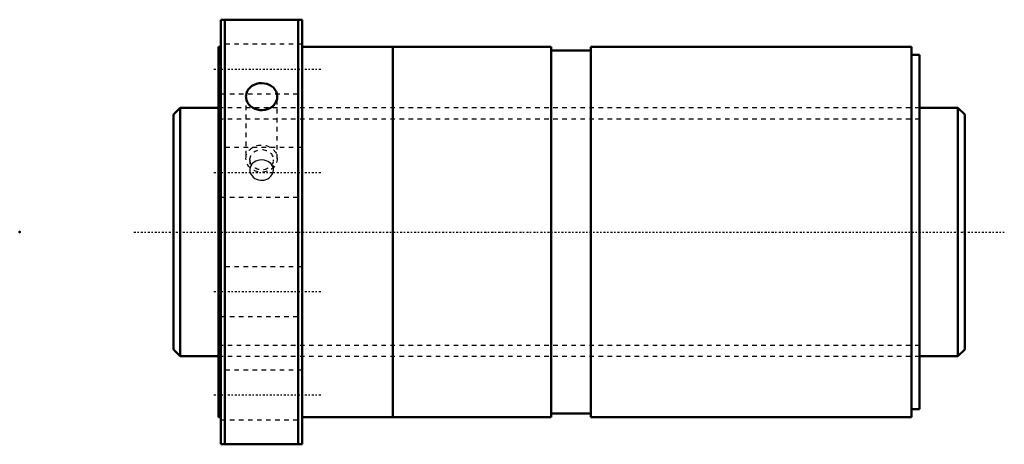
# Model space of a CAD drawing. Header units: millimetres. Extents: x -44 to 174, y -47 to 47.
import ezdxf

# ---------------------------------------------------------------- set-up
doc = ezdxf.new("R2010")
doc.units = ezdxf.units.MM
doc.linetypes.add('Center', pattern=[1.5, 0.45, -0.5, 0.05, -0.5])
doc.linetypes.add('Dashed', pattern=[2, 1, -1])
for name, color, linetype, lineweight in [('2d ConnectionPoints', 7, 'Continuous', 50), ('AM_0', 7, 'Continuous', 50), ('AM_5', 3, 'Continuous', 25), ('AM_7', 7, 'Center', 25), ('AM_9', 6, 'Dashed', 25)]:
    doc.layers.add(name, color=color, linetype=linetype, lineweight=lineweight)

# ---------------------------------------------------------------- blocks, each defined once
blk = doc.blocks.new('1_SDAN5516VAX_4_nut_0_in_SDAN5516VAX_4G0_175LC0_0G000__4')
at = {"layer": 'AM_0'}
for p, q in [((0.5, 47), (18.5, 47)), ((0.5, 47), (0.5, -47)), ((1.4, 47), (1.4, -47)), ((17.6, 47), (17.6, -47)), ((18.5, 47), (18.5, -47)), ((0, 41), (0, -41)), ((0.5, 41), (0, 41)), ((38.5, 41), (18.5, 41)), ((38.5, 41), (38.5, -41)), ((38.53, 40), (38.5, 40)), ((38.53, 41), (38.53, -41)), ((73.5, 41), (38.53, 41)), ((73.5, 41), (73.5, -41)), ((82.3, 40.18), (73.5, 40.18)), ((82.3, 41), (82.3, -41)), ((153.2, 41), (82.3, 41)), ((153.2, 41), (153.2, -41)), ((155, 39.2), (153.2, 39.2)), ((155, 39.2), (155, -39.2)), ((0, -41), (0.5, -41)), ((18.5, -41), (38.5, -41)), ((38.5, -40), (38.53, -40)), ((38.53, -41), (73.5, -41)), ((73.5, -40.18), (82.3, -40.18)), ((82.3, -41), (153.2, -41)), ((153.2, -39.2), (155, -39.2)), ((18.5, -47), (0.5, -47))]:
    blk.add_line(p, q, dxfattribs=at)
for points in [[(6.04, 30), (6.05, 30.18), (6.13, 30.68), (6.31, 31.15), (6.58, 31.59), (6.94, 31.99), (7.36, 32.32), (7.85, 32.59), (8.38, 32.79), (8.95, 32.91), (9.53, 32.95), (10.11, 32.9), (10.67, 32.77), (11.2, 32.57), (11.68, 32.3), (12.1, 31.95), (12.45, 31.56), (12.71, 31.11), (12.88, 30.63), (12.96, 30)], [(12.96, 30), (12.91, 29.5), (12.76, 29), (12.53, 28.54), (12.2, 28.11), (11.8, 27.74), (11.34, 27.43), (10.82, 27.19), (10.26, 27.03), (9.68, 26.96), (9.1, 26.98), (8.53, 27.08), (7.99, 27.27), (7.49, 27.53), (7.05, 27.86), (6.67, 28.26), (6.38, 28.7), (6.17, 29.18), (6.06, 29.68), (6.04, 30)]]:
    blk.add_lwpolyline(points, dxfattribs=at)
at = {"layer": 'AM_7'}
for p, q in [((-1.08, 36.06), (22.68, 36.06)), ((-1.08, 13.2), (22.68, 13.2)), ((-1.08, -13.2), (22.68, -13.2)), ((-1.08, -36.06), (22.68, -36.06))]:
    blk.add_line(p, q, dxfattribs=at)
at = {"layer": 'AM_9'}
for p, q in [((18.5, 41.56), (0.5, 41.56)), ((0.5, 30.56), (18.5, 30.56)), ((6.04, 30), (6.04, 16.25)), ((12.96, 16.25), (12.96, 30)), ((155, 27.5), (0, 27.5)), ((18.5, 18.7), (0.5, 18.7)), ((6.9, 16), (6.9, 13.75)), ((12.1, 13.75), (12.1, 16)), ((0.5, 7.7), (18.5, 7.7)), ((18.5, -7.7), (0.5, -7.7)), ((0.5, -18.7), (18.5, -18.7)), ((0, -27.5), (155, -27.5)), ((18.5, -30.56), (0.5, -30.56)), ((0.5, -41.56), (18.5, -41.56))]:
    blk.add_line(p, q, dxfattribs=at)
for points in [[(9.5, 15.94), (9.07, 15.91), (8.64, 15.82), (8.25, 15.68), (7.88, 15.47), (7.57, 15.23), (7.3, 14.93), (7.27, 14.89)], [(11.74, 14.87), (11.53, 15.13), (11.23, 15.4), (10.88, 15.62), (10.49, 15.78), (10.07, 15.89), (9.5, 15.94)], [(7.27, 14.89), (7.1, 14.61), (6.96, 14.25), (6.9, 13.88), (6.9, 13.75)], [(6.9, 13.75), (6.92, 13.49), (7, 13.12), (7.16, 12.76), (7.38, 12.43), (7.66, 12.13), (7.99, 11.87), (8.38, 11.67), (8.78, 11.53), (9.22, 11.45), (9.65, 11.44), (10.08, 11.5), (10.89, 11.8), (11.23, 12.04), (11.54, 12.33), (11.78, 12.65), (11.96, 13.01), (12.06, 13.37), (12.1, 13.75)], [(12.1, 13.75), (12.1, 13.76), (12.06, 14.13), (11.95, 14.49), (11.74, 14.87)]]:
    blk.add_lwpolyline(points, dxfattribs=at)
for centre, major_axis in [((9.5, 16.25), (-3.46, 0)), ((9.5, 16), (-2.6, 0))]:
    blk.add_ellipse(centre, major_axis=major_axis, ratio=0.866025, dxfattribs=at)
blk = doc.blocks.new('2_0SDAN5516VAX_40Shaft_0_in_SDAN5516VAX_4G0_175LC0_0G000__4')
at = {"layer": 'AM_0'}
for p, q in [((-8.5, 27.5), (-10, 26)), ((0, 27.5), (-8.5, 27.5)), ((-8.5, 27.5), (-8.5, -27.5)), ((163.5, 27.5), (155, 27.5)), ((163.5, 27.5), (163.5, -27.5)), ((165, 26), (163.5, 27.5)), ((-10, 26), (-10, -26)), ((165, 26), (165, -26)), ((-10, -26), (-8.5, -27.5)), ((163.5, -27.5), (165, -26)), ((-8.5, -27.5), (0, -27.5)), ((155, -27.5), (163.5, -27.5))]:
    blk.add_line(p, q, dxfattribs=at)
at = {"layer": 'AM_5', "linetype": 'Dashed'}
for p, q in [((0, 25.0465), (155, 25.0465)), ((0, -25.0465), (155, -25.0465))]:
    blk.add_line(p, q, dxfattribs=at)
at = {"layer": 'AM_7'}
blk.add_line((-18.75, 0), (173.75, 0), dxfattribs=at)
at = {"layer": 'AM_9'}
for p, q in [((155, 27.5), (0, 27.5)), ((0, -27.5), (155, -27.5))]:
    blk.add_line(p, q, dxfattribs=at)

msp = doc.modelspace()

# ---------------------------------------------------------------- linework, layer by layer
at = {"layer": '2d ConnectionPoints'}
for p in [(-44, 0), (0, 0), (165, 0)]:
    msp.add_point(p, dxfattribs=at)

# ---------------------------------------------------------------- block references
for name in ['1_SDAN5516VAX_4_nut_0_in_SDAN5516VAX_4G0_175LC0_0G000__4', '2_0SDAN5516VAX_40Shaft_0_in_SDAN5516VAX_4G0_175LC0_0G000__4']:
    msp.add_blockref(name, (0, 0))

doc.saveas('drawing.dxf')
